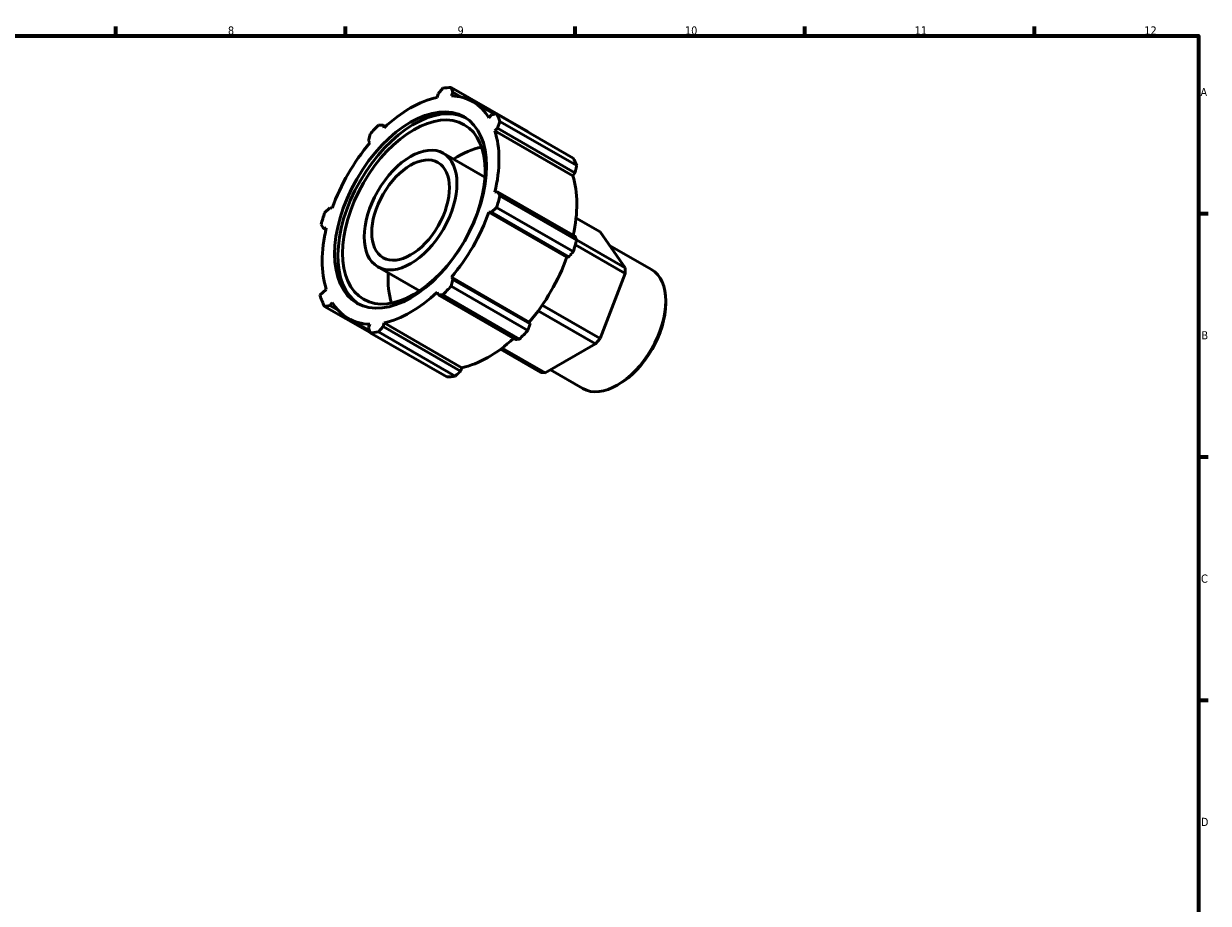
# Model space of a CAD drawing. Header units: millimetres. Extents: x 0 to 925, y 0 to 594.
# Tile 4 of 4: x 462 to 824, y 309 to 578. Entities that reach past the tile are written whole.
import ezdxf

# ---------------------------------------------------------------- set-up
doc = ezdxf.new("R2010")
doc.units = ezdxf.units.MM
doc.layers.add('Border (ISO)', color=7, linetype='Continuous', lineweight=70)
doc.layers.add('Visible (ISO)', color=7, linetype='Continuous', lineweight=50)
doc.styles.add('Note Text (ISO)', font='tahoma.ttf')

# ---------------------------------------------------------------- blocks, each defined once
blk = doc.blocks.new('Borders Default Border')
at = {"layer": 'Border (ISO)'}
for p, q in [((490.58, 574), (490.58, 576.9)), ((560.67, 574), (560.67, 576.9)), ((630.75, 574), (630.75, 576.9)), ((700.83, 574), (700.83, 576.9)), ((770.92, 574), (770.92, 576.9)), ((821, 519.75), (823.9, 519.75)), ((821, 445.5), (823.9, 445.5)), ((821, 371.25), (823.9, 371.25))]:
    blk.add_line(p, q, dxfattribs=at)
at = {"layer": 'Border (ISO)', "flags": 128}
blk.add_lwpolyline([(20, 20), (20, 574), (821, 574), (821, 20), (20, 20)], dxfattribs=at)
at = {"layer": 'Border (ISO)', "color": 232, "true_color": 0xca0064, "char_height": 2.5, "attachment_point": 7, "style": 'Note Text (ISO)'}
for s, insert in [('8', (524.81, 574.34)), ('9', (594.88, 574.35)), ('10', (664.29, 574.35)), ('11', (734.37, 574.4)), ('12', (804.46, 574.4)), ('A', (821.59, 555.62)), ('B', (821.89, 481.38)), ('C', (821.73, 407.08)), ('D', (821.73, 332.88))]:
    blk.add_mtext(s, dxfattribs=dict(at, insert=insert))

msp = doc.modelspace()

# ---------------------------------------------------------------- linework, layer by layer
at = {"layer": 'Visible (ISO)'}
for p, q in [((588.911, 556.349), (590.358, 558.032)), ((592.889, 558.278), (593.393, 556.783)), ((616.309, 544.791), (592.889, 558.278)), ((592.991, 555.66), (593.393, 556.783)), ((593.393, 556.783), (595.999, 555.283)), ((588.911, 556.349), (588.649, 555.239)), ((606.145, 550.097), (599.57, 553.883)), ((605.229, 549.915), (604.457, 549.006)), ((605.229, 549.915), (606.772, 550.221)), ((606.772, 550.221), (630.192, 536.735)), ((570.725, 546.726), (572.173, 546.71)), ((572.173, 546.71), (572.871, 546.308)), ((572.434, 545.901), (572.173, 546.71)), ((607.821, 547.899), (607.085, 545.802)), ((631.24, 534.412), (607.821, 547.899)), ((567.69, 541.982), (568.194, 544.057)), ((606.256, 545.022), (607.085, 545.802)), ((630.033, 531.329), (606.256, 545.022)), ((607.085, 545.802), (630.709, 532.198)), ((567.69, 541.982), (568.092, 541.321)), ((590.522, 538.172), (603.238, 530.849)), ((630.709, 532.198), (630.033, 531.329)), ((607.085, 526.449), (606.256, 526.274)), ((607.085, 526.449), (607.821, 525.199)), ((630.709, 512.845), (607.085, 526.449)), ((607.821, 525.199), (631.24, 511.712)), ((554.311, 520.011), (555.855, 521.482)), ((556.626, 521.462), (555.855, 521.482)), ((606.772, 521.669), (605.229, 520.198)), ((630.192, 508.183), (606.772, 521.669)), ((604.457, 520.218), (605.229, 520.198)), ((628.234, 506.525), (604.457, 520.218)), ((605.229, 520.198), (628.853, 506.594)), ((631.045, 518.421), (638.35, 514.215)), ((553.998, 515.231), (553.263, 516.481)), ((553.998, 515.231), (554.828, 515.406)), ((554.695, 514.829), (553.998, 515.231)), ((646.034, 503.252), (638.35, 514.215)), ((630.827, 510.228), (646.034, 501.471)), ((646.034, 503.252), (631.203, 511.792)), ((641.268, 510.051), (654.046, 502.693)), ((628.853, 506.594), (628.234, 506.525)), ((570.561, 503.508), (583.276, 496.186)), ((646.034, 501.471), (646.034, 503.252)), ((593.393, 499.698), (592.889, 497.623)), ((593.393, 499.698), (592.991, 500.358)), ((616.769, 486.666), (592.991, 500.358)), ((617.017, 486.094), (593.393, 499.698)), ((638.35, 481.658), (646.034, 501.471)), ((554.828, 496.658), (552.892, 494.838)), ((588.649, 495.778), (588.911, 494.97)), ((592.889, 497.623), (616.309, 484.137)), ((555.855, 491.765), (554.311, 491.459)), ((555.855, 491.765), (556.626, 492.674)), ((558.404, 490.297), (555.855, 491.765)), ((590.358, 494.954), (588.911, 494.97)), ((588.911, 494.97), (612.535, 481.366)), ((613.778, 481.467), (590.358, 494.954)), ((638.35, 481.658), (620.701, 491.822)), ((658.406, 492.384), (658.406, 493.066)), ((554.311, 491.459), (568.168, 483.479)), ((619.479, 490.099), (637.016, 480)), ((567.965, 484.082), (561.514, 487.797)), ((568.092, 486.02), (567.69, 484.897)), ((568.194, 483.402), (567.69, 484.897)), ((572.173, 485.331), (570.725, 483.647)), ((572.173, 485.331), (572.434, 486.441)), ((595.796, 471.727), (572.173, 485.331)), ((596.211, 472.748), (572.434, 486.441)), ((616.769, 486.666), (617.017, 486.094)), ((591.613, 469.916), (568.194, 483.402)), ((570.725, 483.647), (594.144, 470.161)), ((637.016, 480), (638.35, 481.658)), ((607.983, 478.373), (620.314, 471.272)), ((621.648, 471.15), (608.471, 478.738)), ((621.648, 471.15), (637.016, 480)), ((596.211, 472.748), (595.796, 471.727)), ((620.314, 471.272), (621.648, 471.15)), ((623.243, 472.069), (633.131, 466.374)), ((644.236, 467.778), (643.646, 467.435))]:
    msp.add_line(p, q, dxfattribs=at)
for centre, major_axis, start_param, end_param in [((580.542, 520.84), (20.46, 35.53), 0.3435016, 0.4380292), ((581.556, 520.256), (-16.368, -28.424), 3.1724549, 6.2523231), ((580.542, 520.84), (-19.028, -33.043), 3.6196245, 4.2304897), ((580.542, 520.84), (19.028, 33.043), 5.975819, 6.5866842), ((580.542, 520.84), (20.46, 35.53), 5.8412887, 5.9358163), ((580.542, 520.84), (20.46, 35.53), 1.1288997, 1.2234273), ((580.542, 520.84), (19.028, 33.043), 5.1904208, 5.8012861), ((580.542, 520.84), (-19.028, -33.043), 4.4050227, 5.0158879), ((595.391, 512.289), (15.345, 26.647), 0.4657093, 0.8626768), ((603.961, 507.354), (20.46, 35.53), 5.8412887, 5.9358163), ((604.319, 507.148), (-19.028, -33.043), 2.0656152, 2.6596934), ((580.542, 520.84), (-20.46, -35.53), 1.9142979, 2.0088255), ((580.542, 520.84), (20.46, 35.53), 1.9142979, 2.0088255), ((580.542, 520.84), (19.028, 33.043), 4.4050227, 5.0158879), ((580.542, 520.84), (-19.028, -33.043), 5.1904208, 5.8012861), ((603.961, 507.354), (-20.46, -35.53), 1.9142979, 2.0088255), ((604.319, 507.148), (-19.028, -33.043), 1.26343, 1.8742952), ((643.589, 484.534), (10.457, 18.159), 3.1415927, 6.2831853), ((595.391, 512.289), (15.345, 26.647), 2.2789158, 2.6758834), ((580.542, 520.84), (19.028, 33.043), 3.6196245, 4.2304897), ((580.542, 520.84), (-20.46, -35.53), 1.1288997, 1.2234273), ((580.542, 520.84), (-20.46, -35.53), 5.8012861, 5.9358163), ((580.542, 520.84), (-19.028, -33.043), 5.975819, 6.5866842), ((644.181, 484.192), (10.039, 17.433), 3.9289245, 5.4958534), ((580.542, 520.84), (-20.46, -35.53), 0.3435016, 0.4380292), ((604.319, 507.148), (-19.028, -33.043), 0.4780318, 1.0719493), ((603.961, 507.354), (-20.46, -35.53), 1.1288997, 1.2234273), ((603.961, 507.354), (-20.46, -35.53), 0.3435016, 0.4380292)]:
    msp.add_ellipse(centre, major_axis=major_axis, ratio=0.5780931, start_param=start_param, end_param=end_param, dxfattribs=at)
for centre, major_axis in [((580.542, 520.84), (16.368, 28.424)), ((581.556, 520.256), (15.345, 26.647)), ((580.542, 520.84), (9.981, 17.332)), ((580.542, 520.84), (8.366, 14.527))]:
    msp.add_ellipse(centre, major_axis=major_axis, ratio=0.5780931, dxfattribs=at)
for points, weights in [([(616.345, 544.708), (616.327, 544.75), (616.309, 544.791)], [1.00025284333, 1.00012745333, 1]), ([(630.709, 532.198), (630.971, 533.281), (631.24, 534.412)], [1.00424912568, 1.00253159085, 1]), ([(631.24, 511.712), (630.971, 512.289), (630.709, 512.845)], [1, 1.00253159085, 1.00424912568]), ([(628.853, 506.594), (629.51, 507.371), (630.192, 508.183)], [1.00424912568, 1.00253159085, 1]), ([(616.309, 484.137), (616.672, 485.134), (617.017, 486.094)], [1, 1.00253159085, 1.00424912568]), ([(612.535, 481.366), (613.146, 481.414), (613.778, 481.467)], [1.00424912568, 1.00253159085, 1]), ([(594.144, 470.161), (594.989, 470.959), (595.796, 471.727)], [1, 1.00253159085, 1.00424912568])]:
    msp.add_rational_spline(points, weights, degree=2, dxfattribs=at)

# ---------------------------------------------------------------- block references
msp.add_blockref('Borders Default Border', (0, 0))

doc.saveas('drawing.dxf')
